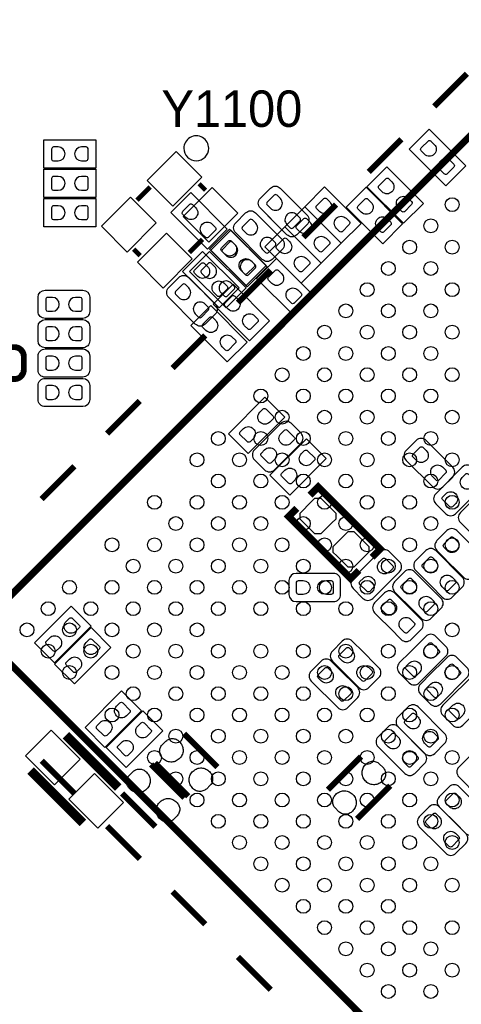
# Model space of a CAD drawing. Extents: x 0 to 55, y -2.5 to 65.
# Tile 10 of 23: x 12.2 to 21.7, y 22.8 to 44.1. Entities that reach past the tile are written whole.
import ezdxf

# ---------------------------------------------------------------- set-up
doc = ezdxf.new("R2010")
doc.units = 0
for name, color, linetype in [('PG_SILKSCREEN_BOTTOM', 12, 'CONTINUOUS'), ('PG_SILKSCREEN_TOP', 254, 'CONTINUOUS'), ('PIN_BOTTOM', 1, 'CONTINUOUS'), ('PIN_TOP', 110, 'CONTINUOUS')]:
    doc.layers.add(name, color=color, linetype=linetype)

msp = doc.modelspace()

# ---------------------------------------------------------------- linework, layer by layer
at = {"layer": 'PG_SILKSCREEN_BOTTOM'}
for points in [[(21.388553, 40.486432), (21.819641, 40.917546), (21.029346, 41.707841), (20.598232, 41.276727), (21.388553, 40.486432)], [(20.474153, 39.673632), (20.905241, 40.104746), (20.114946, 40.895041), (19.683832, 40.463927), (20.474153, 39.673632)], [(19.127953, 39.241832), (19.559067, 39.672946), (18.768771, 40.463241), (18.337657, 40.032153), (19.127953, 39.241832)], [(20.023709, 39.233094), (20.454798, 39.664107), (19.664502, 40.454402), (19.233388, 40.02339), (20.023709, 39.233094)], [(15.873222, 40.336343), (15.442108, 39.905254), (16.232429, 39.114959), (16.663518, 39.546047), (15.873222, 40.336343)], [(18.696153, 38.810184), (19.127241, 39.241197), (18.336946, 40.031492), (17.905832, 39.60048), (18.696153, 38.810184)], [(18.264403, 38.378333), (18.695467, 38.809397), (17.905197, 39.599667), (17.474133, 39.168603), (18.264403, 38.378333)], [(16.711397, 39.548892), (16.280308, 39.117803), (17.070603, 38.327508), (17.501718, 38.758597), (16.711397, 39.548892)], [(16.486403, 37.844908), (16.917492, 38.275997), (16.127197, 39.066292), (15.696082, 38.635203), (16.486403, 37.844908)], [(18.086553, 37.692584), (18.517641, 38.123597), (17.727346, 38.913892), (17.296232, 38.48288), (18.086553, 37.692584)], [(17.146778, 37.133657), (17.577892, 37.564746), (16.787571, 38.355041), (16.356482, 37.923953), (17.146778, 37.133657)], [(16.305098, 37.897867), (15.873984, 37.466753), (16.66428, 36.676457), (17.095394, 37.107546), (16.305098, 37.897867)], [(17.908041, 35.485578), (17.477054, 35.916591), (16.686733, 35.126397), (17.117847, 34.695282), (17.908041, 35.485578)], [(17.58249, 34.228608), (18.013604, 33.797494), (18.803798, 34.58779), (18.372811, 35.018802), (17.58249, 34.228608)], [(13.717067, 30.964327), (13.286003, 31.395391), (12.495733, 30.60512), (12.92672, 30.174006), (13.717067, 30.964327)], [(14.148943, 30.507102), (13.717829, 30.938216), (12.927533, 30.147895), (13.358647, 29.716806), (14.148943, 30.507102)], [(14.809267, 29.135654), (14.378153, 29.566641), (13.587959, 28.776346), (14.018971, 28.345333), (14.809267, 29.135654)], [(15.266467, 28.703854), (14.835353, 29.134841), (14.045159, 28.344546), (14.476171, 27.913533), (15.266467, 28.703854)]]:
    msp.add_lwpolyline(points, dxfattribs=at)
at = {"layer": 'PG_SILKSCREEN_BOTTOM', "const_width": 0.127}
msp.add_lwpolyline([(12.063273, 36.9967), (11.153292, 36.9967, 0.414231), (10.953293, 36.796701), (10.953293, 36.507699, 0.414216), (11.153292, 36.3077), (12.063273, 36.3077, 0.414213), (12.263272, 36.507699), (12.263272, 36.796701, 0.414228), (12.063273, 36.9967)], format="xyb", dxfattribs=at)
at = {"layer": 'PG_SILKSCREEN_BOTTOM'}
for points in [[(17.485208, 35.010623), (17.251705, 34.777121, 0.414166), (17.251705, 34.561602), (17.467199, 34.346109, 0.414391), (17.68282, 34.346109), (18.257495, 34.920809, 0.414189), (18.257495, 35.136303), (18.042001, 35.351822, 0.414286), (17.826507, 35.351822), (17.413402, 34.938818)], [(21.195995, 34.746895), (20.962493, 34.980397, 0.414316), (20.746898, 34.980397), (20.531404, 34.764904, 0.414233), (20.531404, 34.549309), (21.106105, 33.974608, 0.414361), (21.3217, 33.974608), (21.537193, 34.190102, 0.414444), (21.537193, 34.405697), (21.124088, 34.818701)], [(21.9424, 33.738388), (22.175902, 33.97189, 0.414161), (22.175902, 34.187409), (21.960408, 34.402903, 0.414402), (21.744788, 34.402903), (21.170113, 33.828203, 0.414377), (21.170113, 33.612607), (21.385606, 33.397088, 0.414275), (21.601201, 33.397088), (22.014205, 33.810194)], [(22.4758, 33.331988), (22.709302, 33.56549, 0.414232), (22.709302, 33.781009), (22.493808, 33.996503, 0.414199), (22.278289, 33.996503), (21.703513, 33.421803, 0.414122), (21.703513, 33.206309), (21.919006, 32.99079, 0.414478), (22.134601, 32.99079), (22.547707, 33.403896)], [(21.536609, 32.259194), (21.770111, 32.025692, 0.414095), (21.985605, 32.025692), (22.201099, 32.241211, 0.414212), (22.201099, 32.456704), (21.626398, 33.031506, 0.414167), (21.410905, 33.031506), (21.195411, 32.816013, 0.41451), (21.195411, 32.600392), (21.608491, 32.187312)], [(19.615302, 32.2326), (19.3818, 31.999098, 0.4141), (19.3818, 31.783604), (19.597395, 31.568009, 0.414018), (19.812889, 31.568009), (20.387589, 32.142811, 0.414209), (20.387589, 32.358305), (20.172096, 32.573798, 0.414324), (19.956602, 32.573798), (19.543497, 32.160794)], [(21.079409, 31.827394), (21.312911, 31.593892, 0.414174), (21.528405, 31.593892), (21.743899, 31.809411, 0.414161), (21.743899, 32.024904), (21.169198, 32.599706, 0.414088), (20.953705, 32.599706), (20.738211, 32.384213, 0.414562), (20.738211, 32.168592), (21.151291, 31.755512)], [(20.622209, 31.370194), (20.855711, 31.136692, 0.414154), (21.071205, 31.136692), (21.2868, 31.352211, 0.414049), (21.2868, 31.567704), (20.711998, 32.142405, 0.414293), (20.496505, 32.142405), (20.281011, 31.926911, 0.414305), (20.281011, 31.711392), (20.694091, 31.298312)], [(18.479694, 32.106489), (18.149494, 32.106489, 0.414121), (17.997094, 31.954089), (17.997094, 31.649289, 0.414157), (18.149494, 31.496889), (18.962294, 31.496889, 0.414306), (19.114694, 31.649289), (19.114694, 31.954089, 0.414305), (18.962294, 32.106489), (18.378094, 32.106489)], [(20.190409, 30.912994), (20.423911, 30.679492, 0.414121), (20.639405, 30.679492), (20.854899, 30.895011, 0.41445), (20.854899, 31.110606), (20.280198, 31.685306, 0.414325), (20.064603, 31.685306), (19.849109, 31.469813, 0.414088), (19.849109, 31.254294), (20.26219, 30.841188)], [(19.599605, 30.410404), (19.366103, 30.643906, 0.414079), (19.150609, 30.643906), (18.93509, 30.428413, 0.414246), (18.93509, 30.212894), (19.509791, 29.638092, 0.414229), (19.72531, 29.638092), (19.940803, 29.853611, 0.41443), (19.940803, 30.069206), (19.527698, 30.482311)], [(20.616189, 30.404511), (20.382713, 30.171009, 0.414212), (20.382713, 29.95549), (20.598206, 29.739895, 0.414129), (20.8137, 29.739895), (21.388502, 30.314697, 0.414142), (21.388502, 30.53019), (21.172907, 30.745709, 0.414179), (20.957388, 30.745709), (20.544307, 30.332604)], [(19.142405, 29.978604), (18.908903, 30.212106, 0.414079), (18.693409, 30.212106), (18.47789, 29.996613, 0.41443), (18.47789, 29.780992), (19.052591, 29.206292, 0.414413), (19.268211, 29.206292), (19.483705, 29.421811, 0.414062), (19.483705, 29.637304), (19.070599, 30.05041)], [(21.073288, 29.94721), (20.839811, 29.713707, 0.414047), (20.839811, 29.498188), (21.055406, 29.282695, 0.414149), (21.2709, 29.282695), (21.8456, 29.857395, 0.414492), (21.8456, 30.07299), (21.630107, 30.288509, 0.41416), (21.414588, 30.288509), (21.001507, 29.875404)], [(21.555989, 29.49001), (21.322513, 29.256507, 0.414244), (21.322513, 29.040988), (21.538006, 28.825495, 0.414365), (21.753601, 28.825495), (22.328302, 29.400195, 0.41411), (22.328302, 29.615689), (22.112808, 29.831208, 0.414495), (21.897188, 29.831208), (21.484209, 29.418102)], [(20.698409, 28.449194), (20.931911, 28.215692, 0.414108), (21.147405, 28.215692), (21.362899, 28.431211, 0.414372), (21.362899, 28.646806), (20.788198, 29.221506, 0.414155), (20.572705, 29.221506), (20.357109, 29.006013, 0.414351), (20.357109, 28.790392), (20.77019, 28.377388)], [(20.266609, 28.017394), (20.500111, 27.783892, 0.414108), (20.715605, 27.783892), (20.931099, 27.999411, 0.414353), (20.931099, 28.215006), (20.356398, 28.789706, 0.414155), (20.140905, 28.789706), (19.925411, 28.574213, 0.414405), (19.925411, 28.358694), (20.33839, 27.945588)], [(22.012402, 27.365706), (22.245904, 27.132305, 0.41422), (22.461398, 27.132305), (22.676917, 27.347799, 0.414114), (22.676917, 27.563293), (22.102216, 28.138095, 0.414134), (21.886697, 28.138095), (21.671102, 27.922499, 0.414148), (21.671102, 27.707006), (22.084208, 27.2939)], [(21.587409, 26.721994), (21.820911, 26.488492, 0.414128), (22.036405, 26.488492), (22.251899, 26.704011, 0.414345), (22.251899, 26.919606), (21.677198, 27.494306, 0.414134), (21.461705, 27.494306), (21.246211, 27.278813, 0.414562), (21.246211, 27.063192), (21.659291, 26.650188)], [(21.155609, 26.290194), (21.389111, 26.056692, 0.414174), (21.604605, 26.056692), (21.820099, 26.272211, 0.414145), (21.820099, 26.487704), (21.245398, 27.062506, 0.414088), (21.029905, 27.062506), (20.814411, 26.847013, 0.414578), (20.814411, 26.631392), (21.22739, 26.218312)]]:
    msp.add_lwpolyline(points, format="xyb", dxfattribs=at)
for points, const_width in [([(19.793712, 32.455409), (19.970598, 32.632294), (18.62709, 33.975802), (18.450204, 33.798891)], 0.1524), ([(19.51101, 32.172707), (19.334099, 31.995796), (17.990591, 33.339303), (18.167502, 33.516189)], 0.1524), ([(13.176555, 28.608122), (14.307922, 27.476755)], 0.2), ([(16.446906, 27.920518), (15.728493, 28.638906)], 0.127), ([(19.558889, 28.147493), (18.840501, 27.429104)], 0.127), ([(12.412878, 27.844445), (13.544245, 26.713078)], 0.2), ([(15.735706, 27.260093), (15.017318, 27.978506)], 0.127), ([(15.099894, 28.010307), (15.818307, 27.291894)], 0.127), ([(19.4691, 26.800505), (20.187488, 27.518893)], 0.127), ([(14.388719, 27.349882), (15.107107, 26.631494)], 0.127)]:
    msp.add_lwpolyline(points, dxfattribs=dict(at, const_width=const_width))
at = {"layer": 'PG_SILKSCREEN_TOP'}
for points, const_width in [([(11.236503, 30.885511), (27.499996, 47.149004)], 0.150089), ([(21.843111, 42.90629), (21.136, 42.199204)], 0.127), ([(20.42889, 41.492094), (19.721805, 40.785009)], 0.127), ([(14.993493, 40.458085), (14.710689, 40.175307)], 0.1), ([(16.195573, 40.387397), (16.054172, 40.528799)], 0.1), ([(19.014694, 40.077898), (18.307609, 39.370787)], 0.127), ([(16.124885, 39.326693), (15.842082, 39.043889)], 0.1), ([(14.781378, 38.973201), (14.639976, 39.114603)], 0.1), ([(17.600498, 38.663702), (16.893388, 37.956592)], 0.127), ([(16.186302, 37.249506), (15.479192, 36.542396)], 0.127), ([(14.772005, 35.835311), (14.064894, 35.1282)], 0.127), ([(13.357809, 34.421089), (12.650699, 33.713903)], 0.127), ([(27.499996, 14.622094), (11.236503, 30.885511)], 0.150089), ([(13.357809, 27.350009), (12.650699, 28.057094)], 0.127), ([(14.772005, 25.935788), (14.064894, 26.642898)], 0.127), ([(16.186302, 24.521592), (15.479192, 25.228702)], 0.127), ([(17.600498, 23.107396), (16.893388, 23.814405)], 0.127)]:
    msp.add_lwpolyline(points, dxfattribs=dict(at, const_width=const_width))
msp.add_lwpolyline([(16.262477, 41.295599, 1), (15.722559, 41.295604, 1)], format="xyb", close=True, dxfattribs=at)
for points in [[(12.700025, 40.8686), (12.700025, 41.4782), (13.817625, 41.4782), (13.817625, 40.8686), (12.700025, 40.8686)], [(12.700025, 40.2336), (12.700025, 40.8432), (13.817625, 40.8432), (13.817625, 40.2336), (12.700025, 40.2336)], [(12.699975, 39.5986), (12.699975, 40.2082), (13.817575, 40.2082), (13.817575, 39.5986), (12.699975, 39.5986)], [(17.527143, 38.733222), (17.096054, 38.302108), (16.305733, 39.092403), (16.736847, 39.523518), (17.527143, 38.733222)], [(15.848482, 38.635178), (16.279597, 39.066292), (17.069892, 38.275997), (16.638803, 37.844882), (15.848482, 38.635178)]]:
    msp.add_lwpolyline(points, dxfattribs=at)
for points in [[(17.612233, 39.767053), (17.378731, 40.000453, -0.414343), (17.378731, 40.216049), (17.594224, 40.431568, -0.414309), (17.80982, 40.431568), (18.38452, 39.856867, -0.41438), (18.38452, 39.641247), (18.169026, 39.425753, -0.414322), (17.953431, 39.425753), (17.540427, 39.838859)], [(17.617618, 39.557198), (17.85112, 39.323696, -0.414125), (17.85112, 39.108202), (17.635601, 38.892709, -0.414389), (17.420006, 38.892709), (16.845305, 39.467409, -0.414322), (16.845305, 39.683004), (17.060799, 39.898498, -0.414334), (17.27642, 39.898498), (17.689398, 39.485392)], [(16.169792, 38.160198), (16.403295, 37.926696, -0.414141), (16.403295, 37.711202), (16.187801, 37.495709, -0.414381), (15.972206, 37.495709), (15.397505, 38.070409, -0.414352), (15.397505, 38.286004), (15.612999, 38.501498, -0.414296), (15.828594, 38.501498), (16.241598, 38.088418)], [(13.207873, 38.227102), (13.538073, 38.227102, -0.414208), (13.690473, 38.074702), (13.690473, 37.769902, -0.414223), (13.538073, 37.617502), (12.725273, 37.617502, -0.414219), (12.572873, 37.769902), (12.572873, 38.074702, -0.414204), (12.725273, 38.227102), (13.309473, 38.227102)], [(13.207848, 37.592102), (13.538048, 37.592102, -0.414223), (13.690448, 37.439702), (13.690448, 37.134902, -0.41422), (13.538048, 36.982502), (12.725248, 36.982502, -0.414204), (12.572848, 37.134902), (12.572848, 37.439702, -0.414207), (12.725248, 37.592102), (13.309448, 37.592102)], [(13.207873, 36.957102), (13.538073, 36.957102, -0.414186), (13.690473, 36.804702), (13.690473, 36.499902, -0.414209), (13.538073, 36.347502), (12.725273, 36.347502, -0.414241), (12.572873, 36.499902), (12.572873, 36.804702, -0.414218), (12.725273, 36.957102), (13.309473, 36.957102)], [(13.207873, 36.322102), (13.538073, 36.322102, -0.414184), (13.690473, 36.169702), (13.690473, 35.864902, -0.414212), (13.538073, 35.712502), (12.725273, 35.712502, -0.414243), (12.572873, 35.864902), (12.572873, 36.169702, -0.414216), (12.725273, 36.322102), (13.309473, 36.322102)]]:
    msp.add_lwpolyline(points, format="xyb", dxfattribs=at)
at = {"layer": 'PIN_BOTTOM'}
for points in [[(20.925892, 41.167939), (20.85406, 41.239796, -0.376089), (20.858302, 41.304108), (21.010956, 41.456788, -0.366021), (21.066303, 41.452038), (21.138159, 41.380207, -0.999197)], [(21.492007, 41.026359), (21.563838, 40.954503, -0.376089), (21.559596, 40.89019), (21.406942, 40.737511, -0.366021), (21.351596, 40.74226), (21.279739, 40.814092, -0.999197)], [(20.011492, 40.355139), (19.93966, 40.426996, -0.376089), (19.943902, 40.491308), (20.096556, 40.643988, -0.366021), (20.151903, 40.639238), (20.223759, 40.567407, -0.999197)], [(20.577607, 40.213559), (20.649438, 40.141703, -0.376089), (20.645196, 40.07739), (20.492542, 39.924711, -0.366021), (20.437196, 39.92946), (20.365339, 40.001292, -0.999197)], [(15.769768, 39.796441), (15.697937, 39.868297, -0.376089), (15.702178, 39.93261), (15.854832, 40.085289, -0.366021), (15.910179, 40.08054), (15.982036, 40.008708, -0.999197)], [(18.665292, 39.923339), (18.59346, 39.995196, -0.376089), (18.597702, 40.059508), (18.750356, 40.212188, -0.366021), (18.805703, 40.207438), (18.877559, 40.135607, -0.999197)], [(19.561048, 39.9145), (19.489217, 39.986356, -0.376089), (19.493459, 40.050669), (19.646113, 40.203349, -0.366021), (19.701459, 40.198599), (19.773316, 40.126768, -0.999197)], [(19.231407, 39.781759), (19.303238, 39.709903, -0.376089), (19.298996, 39.64559), (19.146342, 39.492911, -0.366021), (19.090996, 39.49766), (19.019139, 39.569492, -0.999197)], [(20.127163, 39.77292), (20.198994, 39.701064, -0.376089), (20.194753, 39.636751), (20.042099, 39.484071, -0.366021), (19.986752, 39.488821), (19.914895, 39.560652, -0.999197)], [(16.335883, 39.654861), (16.407714, 39.583004, -0.376089), (16.403472, 39.518692), (16.250818, 39.366012, -0.366021), (16.195472, 39.370762), (16.123615, 39.442593, -0.999197)], [(18.233492, 39.49159), (18.16166, 39.563446, -0.376089), (18.165902, 39.627759), (18.318556, 39.780439, -0.366021), (18.373903, 39.775689), (18.445759, 39.703858, -0.999197)], [(18.799607, 39.35001), (18.871438, 39.278154, -0.376089), (18.867196, 39.213841), (18.714542, 39.061161, -0.366021), (18.659196, 39.065911), (18.587339, 39.137742, -0.999197)], [(16.607942, 39.00899), (16.536111, 39.080846, -0.376089), (16.540353, 39.145159), (16.693007, 39.297839, -0.366021), (16.748354, 39.293089), (16.82021, 39.221258, -0.999197)], [(17.801742, 39.05979), (17.729911, 39.131646, -0.376089), (17.734153, 39.195959), (17.886807, 39.348639, -0.366021), (17.942154, 39.343889), (18.01401, 39.272058, -0.999197)], [(18.367858, 38.91821), (18.439689, 38.846354, -0.376089), (18.435447, 38.782041), (18.282793, 38.629361, -0.366021), (18.227446, 38.634111), (18.15559, 38.705942, -0.999197)], [(16.023742, 38.52639), (15.951911, 38.598246, -0.376089), (15.956153, 38.662559), (16.108807, 38.815239, -0.366021), (16.164154, 38.810489), (16.23601, 38.738658, -0.999197)], [(17.174058, 38.86741), (17.245889, 38.795554, -0.376089), (17.241647, 38.731241), (17.088993, 38.578561, -0.366021), (17.033646, 38.583311), (16.96179, 38.655142, -0.999197)], [(17.623892, 38.37399), (17.55206, 38.445846, -0.376089), (17.556302, 38.510159), (17.708956, 38.662839, -0.366021), (17.764303, 38.658089), (17.836159, 38.586258, -0.999197)], [(16.589858, 38.38481), (16.661689, 38.312954, -0.376089), (16.657447, 38.248641), (16.504793, 38.095961, -0.366021), (16.449446, 38.100711), (16.37759, 38.172542, -0.999197)], [(16.684117, 37.815139), (16.612286, 37.886996, -0.376089), (16.616528, 37.951308), (16.769182, 38.103988, -0.366021), (16.824528, 38.099238), (16.896385, 38.027407, -0.999197)], [(18.190007, 38.23241), (18.261838, 38.160554, -0.376089), (18.257596, 38.096241), (18.104942, 37.943561, -0.366021), (18.049596, 37.948311), (17.977739, 38.020142, -0.999197)], [(17.250232, 37.673559), (17.322063, 37.601703, -0.376089), (17.317822, 37.53739), (17.165168, 37.384711, -0.366021), (17.109821, 37.38946), (17.037964, 37.461292, -0.999197)], [(16.201644, 37.357939), (16.129813, 37.429796, -0.376089), (16.134055, 37.494108), (16.286709, 37.646788, -0.366021), (16.342055, 37.642038), (16.413912, 37.570207, -0.999197)], [(16.767759, 37.216359), (16.83959, 37.144503, -0.376089), (16.835349, 37.08019), (16.682695, 36.927511, -0.366021), (16.627348, 36.93226), (16.555491, 37.004092, -0.999197)], [(17.368241, 35.589058), (17.440097, 35.660889, -0.376089), (17.50441, 35.656647), (17.657089, 35.503993, -0.366021), (17.65234, 35.448646), (17.580508, 35.37679, -0.999197)], [(17.226661, 35.022942), (17.154804, 34.951111, -0.376089), (17.090492, 34.955353), (16.937812, 35.108007, -0.366021), (16.942562, 35.163354), (17.014393, 35.23521, -0.999197)], [(17.82539, 35.132061), (17.897246, 35.203892, -0.376089), (17.961559, 35.19965), (18.114239, 35.046996, -0.366021), (18.109489, 34.99165), (18.037658, 34.919793, -0.999197)], [(17.68381, 34.565946), (17.611954, 34.494114, -0.376089), (17.547641, 34.498356), (17.394961, 34.65101, -0.366021), (17.399711, 34.706357), (17.471542, 34.778213, -0.999197)], [(18.263997, 34.691269), (18.335854, 34.7631, -0.376089), (18.400166, 34.758859), (18.552846, 34.606205, -0.366021), (18.548096, 34.550858), (18.476265, 34.479001, -0.999197)], [(20.751241, 34.548293), (20.67941, 34.620149, -0.376089), (20.683652, 34.684462), (20.836306, 34.837141, -0.366021), (20.891652, 34.832392), (20.963509, 34.76056, -0.999197)], [(18.122417, 34.125154), (18.050561, 34.053323, -0.376089), (17.986248, 34.057565), (17.833569, 34.210219, -0.366021), (17.838318, 34.265565), (17.91015, 34.337422, -0.999197)], [(21.317356, 34.406713), (21.389188, 34.334856, -0.376089), (21.384946, 34.270544), (21.232292, 34.117864, -0.366021), (21.176945, 34.122614), (21.105089, 34.194445, -0.999197)], [(21.743797, 34.183066), (21.815654, 34.254897, -0.376089), (21.879966, 34.250655), (22.032646, 34.098001, -0.366021), (22.027896, 34.042655), (21.956065, 33.970798, -0.999197)], [(21.602217, 33.616951), (21.530361, 33.54512, -0.376089), (21.466048, 33.549361), (21.313369, 33.702015, -0.366021), (21.318118, 33.757362), (21.38995, 33.829219, -0.999197)], [(21.415146, 32.599401), (21.343315, 32.671258, -0.376089), (21.347557, 32.735571), (21.500211, 32.88825, -0.366021), (21.555558, 32.8835), (21.627414, 32.811669, -0.999197)], [(19.955485, 32.353961), (20.027341, 32.425792, -0.376089), (20.091654, 32.421551), (20.244333, 32.268897, -0.366021), (20.239584, 32.21355), (20.167752, 32.141693, -0.999197)], [(20.957946, 32.167601), (20.886115, 32.239458, -0.376089), (20.890357, 32.303771), (21.043011, 32.45645, -0.366021), (21.098358, 32.4517), (21.170214, 32.379869, -0.999197)], [(18.305704, 31.6516), (18.204104, 31.6516, -0.376179), (18.16161, 31.700089), (18.16161, 31.915989, -0.366061), (18.204104, 31.951778), (18.305704, 31.951778, -0.999182)], [(18.806084, 31.951778), (18.907684, 31.951778, -0.376179), (18.950178, 31.903289), (18.950178, 31.687389, -0.366061), (18.907684, 31.6516), (18.806084, 31.6516, -0.999182)], [(19.813905, 31.787846), (19.742048, 31.716015, -0.376089), (19.677736, 31.720257), (19.525056, 31.872911, -0.366021), (19.529806, 31.928257), (19.601637, 32.000114, -0.999197)], [(20.500848, 31.7103), (20.429017, 31.782156, -0.376089), (20.433259, 31.846469), (20.585913, 31.999149, -0.366021), (20.641259, 31.994399), (20.713116, 31.922568, -0.999197)], [(21.524062, 32.026022), (21.595893, 31.954165, -0.376089), (21.591651, 31.889852), (21.438997, 31.737173, -0.366021), (21.38365, 31.741923), (21.311794, 31.813754, -0.999197)], [(20.068946, 31.253201), (19.997115, 31.325058, -0.376089), (20.001357, 31.389371), (20.154011, 31.54205, -0.366021), (20.209358, 31.5373), (20.281214, 31.465469, -0.999197)], [(21.066963, 31.56872), (21.138794, 31.496864, -0.376089), (21.134553, 31.432551), (20.981899, 31.279871, -0.366021), (20.926552, 31.284621), (20.854695, 31.356452, -0.999197)], [(13.17719, 31.067781), (13.249046, 31.139613, -0.376089), (13.313359, 31.135371), (13.466039, 30.982717, -0.366021), (13.461289, 30.92737), (13.389458, 30.855514, -0.999197)], [(20.635062, 31.111622), (20.706893, 31.039765, -0.376089), (20.702651, 30.975452), (20.549997, 30.822773, -0.366021), (20.49465, 30.827523), (20.422794, 30.899354, -0.999197)], [(13.03561, 30.501666), (12.963754, 30.429835, -0.376089), (12.899441, 30.434077), (12.746761, 30.586731, -0.366021), (12.751511, 30.642077), (12.823342, 30.713934, -0.999197)], [(13.609041, 30.610556), (13.680897, 30.682387, -0.376089), (13.74521, 30.678145), (13.897889, 30.525491, -0.366021), (13.89314, 30.470145), (13.821308, 30.398288, -0.999197)], [(19.154953, 30.211801), (19.083122, 30.283658, -0.376089), (19.087363, 30.347971), (19.240017, 30.50065, -0.366021), (19.295364, 30.4959), (19.367221, 30.424069, -0.999197)], [(20.956397, 30.525847), (21.028254, 30.597678, -0.376089), (21.092566, 30.593436), (21.245246, 30.440782, -0.366021), (21.240496, 30.385436), (21.168665, 30.313579, -0.999197)], [(13.467461, 30.044441), (13.395604, 29.97261, -0.376089), (13.331292, 29.976851), (13.178612, 30.129505, -0.366021), (13.183362, 30.184852), (13.255193, 30.256709, -0.999197)], [(18.697753, 29.780001), (18.625922, 29.851858, -0.376089), (18.630163, 29.916171), (18.782817, 30.06885, -0.366021), (18.838164, 30.0641), (18.910021, 29.992269, -0.999197)], [(19.721068, 30.070222), (19.792899, 29.998365, -0.376089), (19.788657, 29.934052), (19.636003, 29.781373, -0.366021), (19.580657, 29.786123), (19.5088, 29.857954, -0.999197)], [(20.814817, 29.959732), (20.742961, 29.887901, -0.376089), (20.678648, 29.892142), (20.525969, 30.044796, -0.366021), (20.530718, 30.100143), (20.60255, 30.172, -0.999197)], [(21.413495, 30.068647), (21.485352, 30.140478, -0.376089), (21.549665, 30.136236), (21.702344, 29.983582, -0.366021), (21.697594, 29.928236), (21.625763, 29.856379, -0.999197)], [(19.263868, 29.638422), (19.335699, 29.566565, -0.376089), (19.331457, 29.502252), (19.178803, 29.349573, -0.366021), (19.123457, 29.354323), (19.0516, 29.426154, -0.999197)], [(21.271916, 29.502532), (21.200059, 29.430701, -0.376089), (21.135746, 29.434942), (20.983067, 29.587596, -0.366021), (20.987817, 29.642943), (21.059648, 29.7148, -0.999197)], [(14.269339, 29.239007), (14.341196, 29.310838, -0.376089), (14.405508, 29.306596), (14.558188, 29.153942, -0.366021), (14.553438, 29.098596), (14.481607, 29.026739, -0.999197)], [(21.754617, 29.045332), (21.682761, 28.973501, -0.376089), (21.618448, 28.977742), (21.465769, 29.130396, -0.366021), (21.470518, 29.185743), (21.54235, 29.2576, -0.999197)], [(20.576946, 28.789401), (20.505115, 28.861258, -0.376089), (20.509357, 28.925571), (20.662011, 29.07825, -0.366021), (20.717358, 29.0735), (20.789214, 29.001669, -0.999197)], [(14.127759, 28.672892), (14.055903, 28.60106, -0.376089), (13.99159, 28.605302), (13.838911, 28.757956, -0.366021), (13.84366, 28.813303), (13.915492, 28.885159, -0.999197)], [(14.726539, 28.807207), (14.798396, 28.879038, -0.376089), (14.862708, 28.874796), (15.015388, 28.722142, -0.366021), (15.010638, 28.666796), (14.938807, 28.594939, -0.999197)], [(20.145146, 28.357601), (20.073315, 28.429458, -0.376089), (20.077557, 28.493771), (20.230211, 28.64645, -0.366021), (20.285558, 28.6417), (20.357414, 28.569869, -0.999197)], [(21.143062, 28.647822), (21.214893, 28.575965, -0.376089), (21.210651, 28.511652), (21.057997, 28.358973, -0.366021), (21.00265, 28.363723), (20.930794, 28.435554, -0.999197)], [(14.584959, 28.241092), (14.513103, 28.16926, -0.376089), (14.44879, 28.173502), (14.296111, 28.326156, -0.366021), (14.30086, 28.381503), (14.372692, 28.453359, -0.999197)], [(20.711262, 28.216022), (20.783093, 28.144165, -0.376089), (20.778851, 28.079852), (20.626197, 27.927173, -0.366021), (20.57085, 27.931923), (20.498994, 28.003754, -0.999197)], [(21.465946, 27.062201), (21.394115, 27.134058, -0.376089), (21.398357, 27.198371), (21.551011, 27.35105, -0.366021), (21.606358, 27.3463), (21.678214, 27.274469, -0.999197)], [(21.034146, 26.630401), (20.962315, 26.702258, -0.376089), (20.966557, 26.766571), (21.119211, 26.91925, -0.366021), (21.174558, 26.9145), (21.246414, 26.842669, -0.999197)], [(21.600262, 26.488822), (21.672093, 26.416965, -0.376089), (21.667851, 26.352652), (21.515197, 26.199973, -0.366021), (21.45985, 26.204723), (21.387994, 26.276554, -0.999197)]]:
    msp.add_lwpolyline(points, format="xyb", close=True, dxfattribs=at)
msp.add_lwpolyline([(12.170385, 36.885093), (12.189181, 36.874399), (12.206681, 36.861699), (12.222886, 36.847297), (12.237669, 36.830991), (12.250369, 36.81349), (12.261266, 36.794694), (12.270181, 36.774907), (12.276963, 36.754105), (12.281383, 36.732693), (12.283567, 36.711103), (12.283567, 36.594491), (12.281586, 36.573206), (12.276963, 36.552099), (12.270384, 36.531601), (12.261774, 36.511992), (12.25108, 36.493196), (12.238685, 36.475695), (12.224461, 36.459693), (12.208485, 36.44519), (12.191162, 36.43249), (12.172569, 36.421593)], dxfattribs=at)
for points in [[(18.244236, 33.41685), (18.477713, 33.650352), (18.558764, 33.731378), (18.684037, 33.731378), (19.007557, 33.407883), (19.007557, 33.282153), (18.926937, 33.201559), (18.926505, 33.201559), (18.684037, 32.959091), (18.558332, 32.959091), (18.315864, 33.201559), (18.236895, 33.280528), (18.236895, 33.409509)], [(18.962649, 32.698436), (19.196126, 32.931938), (19.277178, 33.012964), (19.40245, 33.012964), (19.72597, 32.68947), (19.72597, 32.56374), (19.645351, 32.483146), (19.644919, 32.483146), (19.40245, 32.240677), (19.276746, 32.240677), (19.034277, 32.483146), (18.955309, 32.562114), (18.955309, 32.691095)], [(13.485, 28.092776), (12.856382, 28.721394), (12.299606, 28.164618), (12.928224, 27.536)], [(15.611627, 28.485973), (15.629585, 28.469844), (15.645562, 28.452013), (15.660268, 28.433065), (15.673273, 28.412567), (15.683941, 28.391002), (15.692933, 28.368727), (15.699791, 28.34574), (15.704693, 28.322194), (15.707208, 28.29814), (15.707944, 28.274112), (15.70609, 28.250058), (15.702128, 28.226334), (15.694076, 28.202128), (15.683662, 28.178735), (15.671038, 28.156459), (15.656738, 28.135224), (15.640329, 28.115717), (15.622346, 28.097759), (15.602839, 28.081351), (15.581579, 28.067), (15.55938, 28.054427), (15.535961, 28.044038), (15.51178, 28.035961), (15.488234, 28.031516), (15.464333, 28.029103), (15.440279, 28.029103), (15.416251, 28.031643), (15.392705, 28.036114), (15.369515, 28.043175), (15.347239, 28.052141), (15.326106, 28.063266), (15.305938, 28.076474), (15.287269, 28.091613), (15.270023, 28.108453), (15.254402, 28.123794), (15.240737, 28.140685), (15.228722, 28.15877), (15.218816, 28.178023), (15.210892, 28.198547), (15.205177, 28.2194), (15.201773, 28.240736), (15.200503, 28.262402), (15.20157, 28.284373), (15.204973, 28.305735), (15.210561, 28.326715), (15.218258, 28.34701), (15.228164, 28.366517), (15.240178, 28.384779), (15.253894, 28.401594), (15.336342, 28.484068), (15.352801, 28.497708), (15.370988, 28.509366), (15.390139, 28.519196), (15.410104, 28.526994), (15.430957, 28.532709), (15.45209, 28.536316), (15.473451, 28.537586), (15.495016, 28.536544), (15.51625, 28.533268), (15.537104, 28.527832), (15.557398, 28.520542), (15.57655, 28.510992), (15.594711, 28.499333)], [(15.935173, 27.444827), (15.917215, 27.460956), (15.901238, 27.478787), (15.886532, 27.497735), (15.873527, 27.518233), (15.862859, 27.539798), (15.853867, 27.562073), (15.847009, 27.58506), (15.842107, 27.608606), (15.839592, 27.63266), (15.838856, 27.656688), (15.84071, 27.680742), (15.844672, 27.704466), (15.852724, 27.728672), (15.863138, 27.752065), (15.875762, 27.774341), (15.890062, 27.795576), (15.906471, 27.815083), (15.924454, 27.833041), (15.943961, 27.849449), (15.965221, 27.8638), (15.98742, 27.876373), (16.010839, 27.886762), (16.03502, 27.894839), (16.058566, 27.899284), (16.082467, 27.901697), (16.106521, 27.901697), (16.130549, 27.899157), (16.154095, 27.894686), (16.177285, 27.887625), (16.199561, 27.878659), (16.220694, 27.867534), (16.240862, 27.854326), (16.259531, 27.839187), (16.276777, 27.822347), (16.292398, 27.807006), (16.306063, 27.790115), (16.318078, 27.77203), (16.327984, 27.752777), (16.335908, 27.732253), (16.341623, 27.7114), (16.345027, 27.690064), (16.346297, 27.668398), (16.34523, 27.646427), (16.341827, 27.625065), (16.336239, 27.604085), (16.328542, 27.58379), (16.318636, 27.564283), (16.306622, 27.546021), (16.292906, 27.529206), (16.210458, 27.446732), (16.193999, 27.433092), (16.175812, 27.421434), (16.156661, 27.411604), (16.136696, 27.403806), (16.115843, 27.398091), (16.09471, 27.394484), (16.073349, 27.393214), (16.051784, 27.394256), (16.03055, 27.397532), (16.009696, 27.402968), (15.989402, 27.410258), (15.97025, 27.419808), (15.952089, 27.431467)], [(20.03458, 27.635784), (20.018451, 27.617826), (20.00062, 27.60185), (19.981672, 27.587143), (19.961174, 27.574138), (19.93961, 27.56347), (19.917334, 27.554479), (19.894347, 27.547621), (19.870801, 27.542719), (19.846747, 27.540204), (19.822719, 27.539467), (19.798665, 27.541322), (19.774941, 27.545284), (19.750735, 27.553336), (19.727342, 27.56375), (19.705066, 27.576374), (19.683832, 27.590674), (19.664324, 27.607082), (19.646367, 27.625065), (19.629958, 27.644573), (19.615607, 27.665832), (19.603034, 27.688032), (19.592646, 27.711451), (19.584568, 27.735632), (19.580123, 27.759177), (19.57771, 27.783079), (19.57771, 27.807133), (19.58025, 27.831161), (19.584721, 27.854707), (19.591782, 27.877897), (19.600748, 27.900173), (19.611873, 27.921306), (19.625081, 27.941473), (19.64022, 27.960142), (19.65706, 27.977389), (19.672402, 27.99301), (19.689293, 28.006675), (19.707377, 28.018689), (19.726631, 28.028595), (19.747154, 28.03652), (19.768007, 28.042235), (19.789343, 28.045639), (19.811009, 28.046909), (19.83298, 28.045842), (19.854342, 28.042438), (19.875322, 28.03685), (19.895617, 28.029154), (19.915124, 28.019248), (19.933387, 28.007234), (19.950201, 27.993518), (20.032675, 27.911069), (20.046315, 27.89461), (20.057974, 27.876424), (20.067803, 27.857272), (20.075601, 27.837308), (20.081316, 27.816454), (20.084923, 27.795322), (20.086193, 27.77396), (20.085152, 27.752396), (20.081875, 27.731161), (20.076439, 27.710308), (20.06915, 27.690013), (20.059599, 27.670862), (20.047941, 27.652701)], [(13.2358, 27.228424), (13.864418, 26.599806), (14.421194, 27.156582), (13.792576, 27.7852)], [(14.900453, 27.825573), (14.918411, 27.809444), (14.934387, 27.791613), (14.949094, 27.772665), (14.962099, 27.752167), (14.972767, 27.730602), (14.981758, 27.708327), (14.988616, 27.68534), (14.993518, 27.661794), (14.996033, 27.63774), (14.99677, 27.613712), (14.994915, 27.589658), (14.990953, 27.565934), (14.982901, 27.541728), (14.972487, 27.518335), (14.959863, 27.496059), (14.945563, 27.474824), (14.929155, 27.455317), (14.911172, 27.437359), (14.891664, 27.420951), (14.870405, 27.4066), (14.848205, 27.394027), (14.824786, 27.383638), (14.800605, 27.375561), (14.77706, 27.371116), (14.753158, 27.368703), (14.729104, 27.368703), (14.705076, 27.371243), (14.68153, 27.375714), (14.65834, 27.382775), (14.636064, 27.391741), (14.614931, 27.402866), (14.594764, 27.416074), (14.576095, 27.431213), (14.558848, 27.448053), (14.543227, 27.463394), (14.529562, 27.480285), (14.517548, 27.49837), (14.507642, 27.517623), (14.499717, 27.538147), (14.494002, 27.559), (14.490598, 27.580336), (14.489328, 27.602002), (14.490395, 27.623973), (14.493799, 27.645335), (14.499387, 27.666315), (14.507083, 27.68661), (14.516989, 27.706117), (14.529003, 27.724379), (14.542719, 27.741194), (14.625168, 27.823668), (14.641627, 27.837308), (14.659813, 27.848966), (14.678965, 27.858796), (14.698929, 27.866594), (14.719783, 27.872309), (14.740915, 27.875916), (14.762277, 27.877186), (14.783841, 27.876144), (14.805076, 27.872868), (14.825929, 27.867432), (14.846224, 27.860142), (14.865375, 27.850592), (14.883536, 27.838933)], [(15.223998, 26.784427), (15.20604, 26.800556), (15.190064, 26.818387), (15.175357, 26.837335), (15.162352, 26.857833), (15.151684, 26.879398), (15.142693, 26.901673), (15.135835, 26.92466), (15.130932, 26.948206), (15.128418, 26.97226), (15.127681, 26.996288), (15.129535, 27.020342), (15.133498, 27.044066), (15.14155, 27.068272), (15.151964, 27.091665), (15.164587, 27.113941), (15.178888, 27.135176), (15.195296, 27.154683), (15.213279, 27.172641), (15.232786, 27.189049), (15.254046, 27.2034), (15.276246, 27.215973), (15.299665, 27.226362), (15.323845, 27.234439), (15.347391, 27.238884), (15.371293, 27.241297), (15.395346, 27.241297), (15.419375, 27.238757), (15.442921, 27.234286), (15.466111, 27.227225), (15.488387, 27.218259), (15.509519, 27.207134), (15.529687, 27.193926), (15.548356, 27.178787), (15.565603, 27.161947), (15.581224, 27.146606), (15.594889, 27.129715), (15.606903, 27.11163), (15.616809, 27.092377), (15.624734, 27.071853), (15.630449, 27.051), (15.633852, 27.029664), (15.635122, 27.007998), (15.634056, 26.986027), (15.630652, 26.964665), (15.625064, 26.943685), (15.617368, 26.92339), (15.607462, 26.903883), (15.595448, 26.885621), (15.581732, 26.868806), (15.499283, 26.786332), (15.482824, 26.772692), (15.464638, 26.761034), (15.445486, 26.751204), (15.425522, 26.743406), (15.404668, 26.737691), (15.383535, 26.734084), (15.362174, 26.732814), (15.340609, 26.733856), (15.319375, 26.737132), (15.298522, 26.742568), (15.278227, 26.749858), (15.259075, 26.759408), (15.240914, 26.771067)], [(18.993434, 27.312239), (19.009563, 27.330197), (19.027394, 27.346173), (19.046342, 27.36088), (19.06684, 27.373885), (19.088405, 27.384553), (19.110681, 27.393544), (19.133668, 27.400402), (19.157213, 27.405305), (19.181267, 27.407819), (19.205296, 27.408556), (19.229349, 27.406702), (19.253073, 27.402739), (19.277279, 27.394687), (19.300673, 27.384273), (19.322948, 27.37165), (19.344183, 27.357349), (19.36369, 27.340941), (19.381648, 27.322958), (19.398056, 27.303451), (19.412407, 27.282191), (19.42498, 27.259991), (19.435369, 27.236572), (19.443446, 27.212392), (19.447891, 27.188846), (19.450304, 27.164944), (19.450304, 27.140891), (19.447764, 27.116862), (19.443294, 27.093316), (19.436232, 27.070126), (19.427266, 27.04785), (19.416141, 27.026718), (19.402933, 27.00655), (19.387795, 26.987881), (19.370954, 26.970634), (19.355613, 26.955013), (19.338722, 26.941348), (19.320637, 26.929334), (19.301384, 26.919428), (19.280861, 26.911503), (19.260007, 26.905788), (19.238671, 26.902385), (19.217005, 26.901115), (19.195034, 26.902181), (19.173673, 26.905585), (19.152692, 26.911173), (19.132398, 26.918869), (19.11289, 26.928775), (19.094628, 26.940789), (19.077813, 26.954505), (18.995339, 27.036954), (18.981699, 27.053413), (18.970041, 27.071599), (18.960211, 27.090751), (18.952413, 27.110715), (18.946698, 27.131569), (18.943091, 27.152702), (18.941821, 27.174063), (18.942863, 27.195628), (18.946139, 27.216862), (18.951575, 27.237715), (18.958865, 27.25801), (18.968415, 27.277162), (18.980074, 27.295323)]]:
    msp.add_lwpolyline(points, close=True, dxfattribs=at)
at = {"layer": 'PIN_TOP'}
for points in [[(13.008635, 41.323489), (12.907035, 41.323489, 0.376179), (12.864541, 41.275), (12.864541, 41.0591, 0.366061), (12.907035, 41.023311), (13.008635, 41.023311, 0.999182)], [(13.509015, 41.023311), (13.610615, 41.023311, 0.376179), (13.65311, 41.0718), (13.65311, 41.2877, 0.366061), (13.610615, 41.323489), (13.509015, 41.323489, 0.999182)], [(13.008635, 40.688489), (12.907035, 40.688489, 0.376179), (12.864541, 40.64), (12.864541, 40.4241, 0.366061), (12.907035, 40.388311), (13.008635, 40.388311, 0.999182)], [(13.509015, 40.388311), (13.610615, 40.388311, 0.376179), (13.65311, 40.4368), (13.65311, 40.6527, 0.366061), (13.610615, 40.688489), (13.509015, 40.688489, 0.999182)], [(17.810836, 40.211705), (17.738979, 40.283536, 0.376089), (17.674666, 40.279295), (17.521987, 40.126641, 0.366021), (17.526737, 40.071294), (17.598568, 39.999437, 0.999197)], [(13.008585, 40.053489), (12.906985, 40.053489, 0.376179), (12.86449, 40.005), (12.86449, 39.7891, 0.366061), (12.906985, 39.753311), (13.008585, 39.753311, 0.999182)], [(13.508965, 39.753311), (13.610565, 39.753311, 0.376179), (13.653059, 39.8018), (13.653059, 40.0177, 0.366061), (13.610565, 40.053489), (13.508965, 40.053489, 0.999182)], [(17.952415, 39.64559), (18.024272, 39.573759, 0.376089), (18.088585, 39.578001), (18.241264, 39.730655, 0.366021), (18.236514, 39.786001), (18.164683, 39.857858, 0.999197)], [(17.27741, 39.678661), (17.205554, 39.750492, 0.376089), (17.141241, 39.74625), (16.988561, 39.593596, 0.366021), (16.993311, 39.53825), (17.065142, 39.466393, 0.999197)], [(16.845661, 39.195883), (16.773804, 39.267714, 0.376089), (16.709492, 39.263472), (16.556812, 39.110818, 0.366021), (16.561562, 39.055472), (16.633393, 38.983615, 0.999197)], [(17.41899, 39.112546), (17.490846, 39.040714, 0.376089), (17.555159, 39.044956), (17.707839, 39.19761, 0.366021), (17.703089, 39.252957), (17.631258, 39.324813, 0.999197)], [(16.38841, 38.738658), (16.316554, 38.810489, 0.376089), (16.252241, 38.806247), (16.099561, 38.653593, 0.366021), (16.104311, 38.598246), (16.176142, 38.52639, 0.999197)], [(16.987241, 38.629768), (17.059097, 38.557937, 0.376089), (17.12341, 38.562178), (17.276089, 38.714832, 0.366021), (17.27134, 38.770179), (17.199508, 38.842036, 0.999197)], [(15.82961, 38.281661), (15.757754, 38.353492, 0.376089), (15.693441, 38.34925), (15.540761, 38.196596, 0.366021), (15.545511, 38.14125), (15.617342, 38.069393, 0.999197)], [(16.52999, 38.172542), (16.601846, 38.100711, 0.376089), (16.666159, 38.104953), (16.818839, 38.257607, 0.366021), (16.814089, 38.312954), (16.742258, 38.38481, 0.999197)], [(12.881483, 38.07239), (12.779883, 38.07239, 0.376179), (12.737389, 38.023902), (12.737389, 37.808002, 0.366061), (12.779883, 37.772213), (12.881483, 37.772213, 0.999182)], [(13.381863, 37.772213), (13.483463, 37.772213, 0.376179), (13.525957, 37.820702), (13.525957, 38.036602, 0.366061), (13.483463, 38.07239), (13.381863, 38.07239, 0.999182)], [(15.97119, 37.715546), (16.043046, 37.643714, 0.376089), (16.107359, 37.647956), (16.260039, 37.80061, 0.366021), (16.255289, 37.855957), (16.183458, 37.927813, 0.999197)], [(12.881458, 37.43739), (12.779858, 37.43739, 0.376179), (12.737363, 37.388902), (12.737363, 37.173002, 0.366061), (12.779858, 37.137213), (12.881458, 37.137213, 0.999182)], [(13.381838, 37.137213), (13.483438, 37.137213, 0.376179), (13.525932, 37.185702), (13.525932, 37.401602, 0.366061), (13.483438, 37.43739), (13.381838, 37.43739, 0.999182)], [(12.881483, 36.80239), (12.779883, 36.80239, 0.376179), (12.737389, 36.753902), (12.737389, 36.538002, 0.366061), (12.779883, 36.502213), (12.881483, 36.502213, 0.999182)], [(13.381863, 36.502213), (13.483463, 36.502213, 0.376179), (13.525957, 36.550702), (13.525957, 36.766602, 0.366061), (13.483463, 36.80239), (13.381863, 36.80239, 0.999182)], [(12.881483, 36.16739), (12.779883, 36.16739, 0.376179), (12.737389, 36.118902), (12.737389, 35.903002, 0.366061), (12.779883, 35.867213), (12.881483, 35.867213, 0.999182)], [(13.381863, 35.867213), (13.483463, 35.867213, 0.376179), (13.525957, 35.915702), (13.525957, 36.131602, 0.366061), (13.483463, 36.16739), (13.381863, 36.16739, 0.999182)]]:
    msp.add_lwpolyline(points, format="xyb", close=True, dxfattribs=at)
for points in [[(14.931123, 40.598974), (15.559741, 41.227592), (16.116517, 40.670816), (15.487899, 40.042198)], [(15.708972, 39.821124), (16.33759, 40.449742), (16.894366, 39.892966), (16.265748, 39.264348)], [(13.941183, 39.609034), (14.569801, 40.237652), (15.126577, 39.680876), (14.497959, 39.052258)], [(14.719033, 38.831184), (15.347651, 39.459802), (15.904427, 38.903026), (15.275809, 38.274408)]]:
    msp.add_lwpolyline(points, close=True, dxfattribs=at)
for centre in [(21.524874, 40.077822), (21.065236, 39.618209), (20.605699, 39.158672), (21.524798, 39.158647), (20.146086, 38.699034), (21.065261, 38.69911), (19.686473, 38.239421), (20.605648, 38.239471), (21.524874, 38.239497), (19.226835, 37.779808), (20.146035, 37.779858), (21.065236, 37.779858), (18.767247, 37.320195), (19.686397, 37.320245), (20.605648, 37.320271), (21.524874, 37.320245), (18.307609, 36.860556), (19.226784, 36.860632), (20.14601, 36.860632), (21.065261, 36.860632), (17.847996, 36.400943), (18.767171, 36.400994), (19.686397, 36.401019), (20.605648, 36.400994), (21.524874, 36.401019), (17.388434, 35.941406), (18.307558, 35.941406), (19.226784, 35.941406), (20.146035, 35.941406), (21.065236, 35.941406), (17.847996, 35.481844), (18.767171, 35.481793), (19.686397, 35.481768), (20.605648, 35.481793), (21.524874, 35.481768), (16.468979, 35.021952), (17.388383, 35.022206), (18.307609, 35.022231), (19.226784, 35.022155), (20.14601, 35.022155), (21.065261, 35.022155), (16.009366, 34.562313), (16.928541, 34.56239), (17.84797, 34.562593), (18.767247, 34.562593), (19.686397, 34.562542), (20.605648, 34.562542), (21.524874, 34.562542), (16.468928, 34.102751), (17.388154, 34.102777), (18.307609, 34.10298), (19.226835, 34.103005), (20.146035, 34.102929), (21.065236, 34.102929), (15.090191, 33.643138), (16.009391, 33.643214), (16.928516, 33.643138), (17.847793, 33.643138), (18.767222, 33.643367), (19.686473, 33.643367), (20.605648, 33.643316), (21.524874, 33.643291), (15.549753, 33.183601), (16.468979, 33.183601), (17.388154, 33.183525), (18.30738, 33.183551), (19.226835, 33.183728), (20.146086, 33.183754), (21.065261, 33.183678), (14.170965, 32.723912), (15.09014, 32.723988), (16.009366, 32.723988), (16.928617, 32.723988), (17.847767, 32.723912), (18.767019, 32.723912), (19.686448, 32.724141), (20.605699, 32.724141), (21.524798, 32.724141), (14.630527, 32.26435), (15.549753, 32.264375), (16.468979, 32.26435), (17.38823, 32.264375), (18.30738, 32.264274), (19.226632, 32.264299), (20.146086, 32.264502), (21.065236, 32.264579), (13.251713, 31.804686), (14.170914, 31.804737), (15.090115, 31.804737), (16.009391, 31.804737), (16.928592, 31.804737), (17.847843, 31.804737), (18.766993, 31.804686), (19.686245, 31.804686), (20.605623, 31.804966), (21.524874, 31.804966), (12.792126, 31.345073), (13.711276, 31.345124), (14.630527, 31.345149), (15.549753, 31.345124), (16.468979, 31.345149), (17.38823, 31.345124), (18.307456, 31.345149), (19.226632, 31.345048), (20.145807, 31.345149), (21.065236, 31.345327), (12.332564, 30.885511), (13.251663, 30.885511), (14.170889, 30.885511), (15.09014, 30.885511), (16.009366, 30.885511), (21.525078, 30.885511), (12.792126, 30.425949), (13.711276, 30.425898), (14.630527, 30.425873), (15.549753, 30.425898), (16.468979, 30.425873), (17.38823, 30.425898), (18.307456, 30.425873), (19.226632, 30.425974), (20.145807, 30.425873), (21.065236, 30.425695), (13.251713, 29.966336), (14.170914, 29.966285), (15.090115, 29.966285), (16.009391, 29.966285), (16.928592, 29.966285), (17.847843, 29.966285), (18.766993, 29.966336), (19.686245, 29.966336), (20.605623, 29.966056), (21.524874, 29.966056), (14.630527, 29.506672), (15.549753, 29.506647), (16.468979, 29.506672), (17.38823, 29.506647), (18.30738, 29.506748), (19.226632, 29.506723), (20.146086, 29.50652), (21.065236, 29.506443), (14.170965, 29.04711), (15.09014, 29.047034), (16.009366, 29.047034), (16.928617, 29.047034), (17.847767, 29.04711), (18.767019, 29.04711), (19.686448, 29.046881), (20.605699, 29.046881), (21.524798, 29.046881), (15.549753, 28.587421), (16.468979, 28.587421), (17.388154, 28.587497), (18.30738, 28.587471), (19.226835, 28.587294), (20.146086, 28.587268), (21.065261, 28.587344), (15.090191, 28.127884), (16.009391, 28.127808), (16.928516, 28.127884), (17.847793, 28.127884), (18.767222, 28.127655), (19.686473, 28.127655), (20.605648, 28.127706), (21.524874, 28.127731), (15.549829, 27.668245), (16.468928, 27.668271), (17.388154, 27.668245), (18.307609, 27.668042), (19.226835, 27.668017), (20.146035, 27.668093), (21.065236, 27.668093), (16.009366, 27.208709), (16.928541, 27.208632), (17.84797, 27.208429), (18.767247, 27.208429), (19.686397, 27.20848), (20.605648, 27.20848), (21.524874, 27.20848), (16.468979, 26.74907), (17.388383, 26.748816), (18.307609, 26.748791), (19.226784, 26.748867), (20.14601, 26.748867), (21.065261, 26.748867), (16.928821, 26.289254), (17.847996, 26.289178), (18.767171, 26.289229), (19.686397, 26.289254), (20.605648, 26.289229), (21.524874, 26.289254), (17.388434, 25.829616), (18.307558, 25.829616), (19.226784, 25.829616), (20.146035, 25.829616), (21.065236, 25.829616), (17.847996, 25.370079), (18.767171, 25.370028), (19.686397, 25.370003), (20.605648, 25.370028), (21.524874, 25.370003), (18.307609, 24.910466), (19.226784, 24.91039), (20.14601, 24.91039), (18.767247, 24.450827), (19.686397, 24.450777), (20.605648, 24.450751), (21.524874, 24.450777), (19.226835, 23.991214), (20.146035, 23.991164), (21.065236, 23.991164), (19.686473, 23.531601), (20.605648, 23.531551), (21.524874, 23.531525), (20.146086, 23.071988), (21.065261, 23.071912)]:
    msp.add_circle(centre, 0.15, dxfattribs=at)

# ---------------------------------------------------------------- texts
at = {"layer": 'PG_SILKSCREEN_TOP'}
msp.add_text('Y1100', height=0.7874, dxfattribs=at).set_placement((15.24, 41.7576))

doc.saveas('drawing.dxf')
